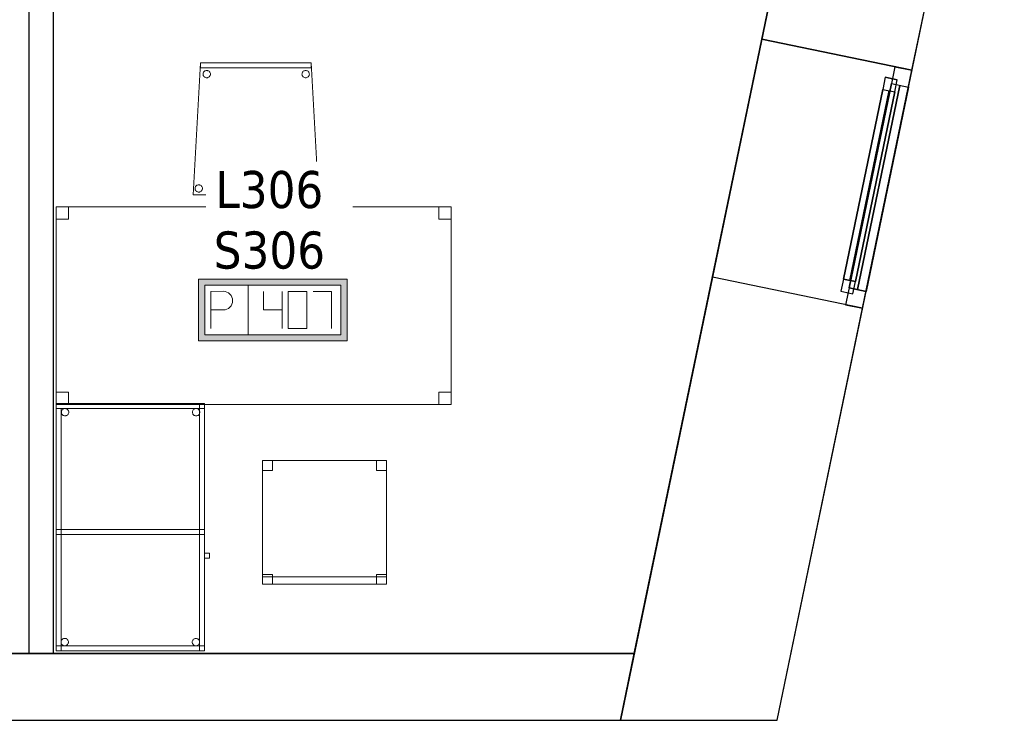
# Model space of a CAD drawing. Header units: metres. Extents: x 397.7 to 427.5, y 12.7 to 28.4.
# Tile 116 of 133: x 421.2 to 425.2, y 12.8 to 15.7. Entities that reach past the tile are written whole.
import ezdxf

# ---------------------------------------------------------------- set-up
doc = ezdxf.new("R2010")
doc.units = ezdxf.units.M
doc.layers.add('01_CARPINTERIA', color=5, linetype='Continuous', lineweight=25, true_color=0x0000ff)
doc.layers.add('01_SUELOS', color=7, linetype='Continuous', lineweight=25, true_color=0x007f00)
for name, color, linetype, lineweight in [('02_MOBILIARIO', 7, 'Continuous', 18), ('A-DETL-____-MBND', 7, 'Continuous', 18), ('A-GENM-____-OTLN', 7, 'Continuous', 18), ('A-WALL-____-MCUT', 7, 'Continuous', 25), ('A-WALL-____-OTLN', 7, 'Continuous', 25), ('E-ELEC-FIXT-IDEN', 7, 'Continuous', 30)]:
    doc.layers.add(name, color=color, linetype=linetype, lineweight=lineweight)
doc.styles.add('Tahoma_3', font='tahoma.ttf', dxfattribs={"height": 0.15})

# ---------------------------------------------------------------- blocks, each defined once
blk = doc.blocks.new('Forma directa - LONDR55-XX_ZZ-ARQ-CAA-M3D-Londres55-156255-06_ELEC_P3')
at = {"layer": '01_CARPINTERIA', "color": 161, "true_color": 0xaaaaff}
for p, q in [((0.1, 0.1), (0.05, 0.1)), ((0.05, 0.1), (0.05, 0.05)), ((0.1, 0.1), (0.05, 0.1)), ((0.05, 0.1), (0.05, 0.05)), ((0.1, 0.05), (0.1, 0.1)), ((0.1, 0.1), (0.1, 0.05)), ((0.1, 0.1), (0.8835, 0.1)), ((0.8835, 0.1), (0.1, 0.1)), ((0.1, 0.1), (0.1, 0.05)), ((0.1, 0.05), (0.1, 0.1)), ((0.8835, 0.1), (0.8835, 0.05)), ((0.8835, 0.1), (0.8835, 0.05)), ((0.9335, 0.1), (0.8835, 0.1)), ((0.8835, 0.1), (0.8835, 0.05)), ((0.9335, 0.1), (0.8835, 0.1)), ((0.8835, 0.1), (0.8835, 0.05)), ((0.9335, 0.05), (0.9335, 0.1)), ((0.9335, 0.1), (0.9335, 0.05)), ((0.07, 0.07), (0, 0.07)), ((0, 0.07), (0, 0)), ((0.07, 0.07), (0, 0.07)), ((0, 0.07), (0, 0)), ((0.05, 0.05), (0.1, 0.05)), ((0.05, 0.05), (0.1, 0.05)), ((0.07, 0), (0.07, 0.07)), ((0.07, 0.07), (0.07, 0)), ((0.07, 0.07), (0.9135, 0.07)), ((0.9135, 0.07), (0.07, 0.07)), ((0.07, 0.07), (0.07, 0)), ((0.07, 0), (0.07, 0.07)), ((0.8835, 0.075), (0.1, 0.075)), ((0.8835, 0.075), (0.1, 0.075)), ((0.1, 0.05), (0.8835, 0.05)), ((0.8835, 0.05), (0.1, 0.05)), ((0.8835, 0.05), (0.9335, 0.05)), ((0.8835, 0.05), (0.9335, 0.05)), ((0.9135, 0.07), (0.9135, 0)), ((0.9135, 0.07), (0.9135, 0)), ((0.9835, 0.07), (0.9135, 0.07)), ((0.9135, 0.07), (0.9135, 0)), ((0.9835, 0.07), (0.9135, 0.07)), ((0.9135, 0.07), (0.9135, 0)), ((0.9835, 0), (0.9835, 0.07)), ((0.9835, 0.07), (0.9835, 0)), ((0, 0), (0.07, 0)), ((0.9135, 0.035), (0.07, 0.035)), ((0.07, 0.035), (0.9135, 0.035)), ((0.07, 0), (0.9135, 0)), ((0.9135, 0), (0.07, 0)), ((0.9135, 0), (0.9835, 0)), ((0, 0), (0.07, 0)), ((0.9135, 0), (0.9835, 0))]:
    blk.add_line(p, q, dxfattribs=at)
blk = doc.blocks.new('Forma directa - Finestra P3-156301-06_ELEC_P3')
at = {"xscale": 1.00000002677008, "yscale": 1.00000002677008, "zscale": 1.00000002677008}
blk.add_blockref('Forma directa - LONDR55-XX_ZZ-ARQ-CAA-M3D-Londres55-156255-06_ELEC_P3', (0, 0), dxfattribs=at)
blk = doc.blocks.new('Family - Taula 100X60_P3-156332-06_ELEC_P3')
at = {"layer": 'A-DETL-____-MBND', "color": 253, "true_color": 0xaaaaaa}
for p, q in [((0.6, 1), (0, 1)), ((0, 1), (0.6, 1)), ((0, 1), (0, 0)), ((0, 0), (0, 1)), ((0.6, 1), (0, 1)), ((0, 1), (0.6, 1)), ((0, 1), (0, 0)), ((0, 0), (0, 1)), ((0, 0.98), (0, 1)), ((0, 1), (0, 0.98)), ((0, 1), (0.6, 1)), ((0.6, 1), (0, 1)), ((0, 1), (0.58, 1)), ((0, 0), (0, 1)), ((0.58, 1), (0, 1)), ((0, 1), (0, 0)), ((0.58, 1), (0.58, 0)), ((0.58, 0), (0.58, 1)), ((0.6, 0), (0.6, 1)), ((0.6, 1), (0.6, 0)), ((0.6, 0), (0.6, 1)), ((0.6, 1), (0.6, 0)), ((0.6, 1), (0.6, 0.98)), ((0.6, 1), (0.6, 0.98)), ((0.6, 0.98), (0, 0.98)), ((0, 0.98), (0.6, 0.98)), ((0, 0.98), (0.02, 0.98)), ((0.02, 0.98), (0, 0.98)), ((0, 0), (0, 0.98)), ((0, 0.98), (0, 0)), ((0.02, 0.98), (0.02, 0)), ((0.02, 0), (0.02, 0.98)), ((0.0212, 0.965), (0.0215, 0.9676)), ((0.0215, 0.9676), (0.0212, 0.965)), ((0.0215, 0.9624), (0.0212, 0.965)), ((0.0212, 0.965), (0.0215, 0.9624)), ((0.0215, 0.9676), (0.0221, 0.9701)), ((0.0221, 0.9701), (0.0215, 0.9676)), ((0.0221, 0.9599), (0.0215, 0.9624)), ((0.0215, 0.9624), (0.0221, 0.9599)), ((0.0221, 0.9701), (0.0232, 0.9725)), ((0.0232, 0.9725), (0.0221, 0.9701)), ((0.0232, 0.9575), (0.0221, 0.9599)), ((0.0221, 0.9599), (0.0232, 0.9575)), ((0.0232, 0.9725), (0.0247, 0.9746)), ((0.0247, 0.9746), (0.0232, 0.9725)), ((0.0247, 0.9554), (0.0232, 0.9575)), ((0.0232, 0.9575), (0.0247, 0.9554)), ((0.0247, 0.9746), (0.0266, 0.9764)), ((0.0266, 0.9764), (0.0247, 0.9746)), ((0.0266, 0.9536), (0.0247, 0.9554)), ((0.0247, 0.9554), (0.0266, 0.9536)), ((0.0266, 0.9764), (0.0287, 0.9779)), ((0.0287, 0.9779), (0.0266, 0.9764)), ((0.0287, 0.9779), (0.0311, 0.979)), ((0.0311, 0.979), (0.0287, 0.9779)), ((0.0311, 0.979), (0.0336, 0.9797)), ((0.0336, 0.9797), (0.0311, 0.979)), ((0.0336, 0.9797), (0.0362, 0.9799)), ((0.0362, 0.9799), (0.0336, 0.9797)), ((0.0362, 0.9799), (0.0388, 0.9797)), ((0.0388, 0.9797), (0.0362, 0.9799)), ((0.0388, 0.9797), (0.0413, 0.979)), ((0.0413, 0.979), (0.0388, 0.9797)), ((0.0413, 0.979), (0.0436, 0.9779)), ((0.0436, 0.9779), (0.0413, 0.979)), ((0.0436, 0.9779), (0.0458, 0.9764)), ((0.0458, 0.9764), (0.0436, 0.9779)), ((0.0458, 0.9764), (0.0476, 0.9746)), ((0.0476, 0.9746), (0.0458, 0.9764)), ((0.0476, 0.9554), (0.0458, 0.9536)), ((0.0458, 0.9536), (0.0476, 0.9554)), ((0.0476, 0.9746), (0.0491, 0.9725)), ((0.0491, 0.9725), (0.0476, 0.9746)), ((0.0491, 0.9575), (0.0476, 0.9554)), ((0.0476, 0.9554), (0.0491, 0.9575)), ((0.0491, 0.9725), (0.0502, 0.9701)), ((0.0502, 0.9701), (0.0491, 0.9725)), ((0.0502, 0.9599), (0.0491, 0.9575)), ((0.0491, 0.9575), (0.0502, 0.9599)), ((0.0502, 0.9701), (0.0509, 0.9676)), ((0.0509, 0.9676), (0.0502, 0.9701)), ((0.0509, 0.9624), (0.0502, 0.9599)), ((0.0502, 0.9599), (0.0509, 0.9624)), ((0.0509, 0.9676), (0.0511, 0.965)), ((0.0511, 0.965), (0.0509, 0.9676)), ((0.0511, 0.965), (0.0509, 0.9624)), ((0.0509, 0.9624), (0.0511, 0.965)), ((0.5512, 0.965), (0.5515, 0.9676)), ((0.5515, 0.9676), (0.5512, 0.965)), ((0.5515, 0.9624), (0.5512, 0.965)), ((0.5512, 0.965), (0.5515, 0.9624)), ((0.5515, 0.9676), (0.5521, 0.9701)), ((0.5521, 0.9701), (0.5515, 0.9676)), ((0.5521, 0.9599), (0.5515, 0.9624)), ((0.5515, 0.9624), (0.5521, 0.9599)), ((0.5521, 0.9701), (0.5532, 0.9725)), ((0.5532, 0.9725), (0.5521, 0.9701)), ((0.5532, 0.9575), (0.5521, 0.9599)), ((0.5521, 0.9599), (0.5532, 0.9575)), ((0.5532, 0.9725), (0.5547, 0.9746)), ((0.5547, 0.9746), (0.5532, 0.9725)), ((0.5547, 0.9554), (0.5532, 0.9575)), ((0.5532, 0.9575), (0.5547, 0.9554)), ((0.5547, 0.9746), (0.5566, 0.9764)), ((0.5566, 0.9764), (0.5547, 0.9746)), ((0.5566, 0.9536), (0.5547, 0.9554)), ((0.5547, 0.9554), (0.5566, 0.9536)), ((0.5566, 0.9764), (0.5587, 0.9779)), ((0.5587, 0.9779), (0.5566, 0.9764)), ((0.5587, 0.9779), (0.5611, 0.979)), ((0.5611, 0.979), (0.5587, 0.9779)), ((0.5611, 0.979), (0.5636, 0.9797)), ((0.5636, 0.9797), (0.5611, 0.979)), ((0.5636, 0.9797), (0.5662, 0.9799)), ((0.5662, 0.9799), (0.5636, 0.9797)), ((0.5662, 0.9799), (0.5688, 0.9797)), ((0.5688, 0.9797), (0.5662, 0.9799)), ((0.5688, 0.9797), (0.5713, 0.979)), ((0.5713, 0.979), (0.5688, 0.9797)), ((0.5713, 0.979), (0.5736, 0.9779)), ((0.5736, 0.9779), (0.5713, 0.979)), ((0.5736, 0.9779), (0.5758, 0.9764)), ((0.5758, 0.9764), (0.5736, 0.9779)), ((0.5758, 0.9764), (0.5776, 0.9746)), ((0.5776, 0.9746), (0.5758, 0.9764)), ((0.5776, 0.9554), (0.5758, 0.9536)), ((0.5758, 0.9536), (0.5776, 0.9554)), ((0.5776, 0.9746), (0.5791, 0.9725)), ((0.5791, 0.9725), (0.5776, 0.9746)), ((0.5791, 0.9575), (0.5776, 0.9554)), ((0.5776, 0.9554), (0.5791, 0.9575)), ((0.5791, 0.9725), (0.5802, 0.9701)), ((0.5802, 0.9701), (0.5791, 0.9725)), ((0.5802, 0.9599), (0.5791, 0.9575)), ((0.5791, 0.9575), (0.5802, 0.9599)), ((0.5802, 0.9701), (0.5809, 0.9676)), ((0.5809, 0.9676), (0.5802, 0.9701)), ((0.5809, 0.9624), (0.5802, 0.9599)), ((0.5802, 0.9599), (0.5809, 0.9624)), ((0.5809, 0.9676), (0.5811, 0.965)), ((0.5811, 0.965), (0.5809, 0.9676)), ((0.5811, 0.965), (0.5809, 0.9624)), ((0.5809, 0.9624), (0.5811, 0.965)), ((0.0287, 0.9521), (0.0266, 0.9536)), ((0.0266, 0.9536), (0.0287, 0.9521)), ((0.0311, 0.951), (0.0287, 0.9521)), ((0.0287, 0.9521), (0.0311, 0.951)), ((0.0336, 0.9503), (0.0311, 0.951)), ((0.0311, 0.951), (0.0336, 0.9503)), ((0.0362, 0.9501), (0.0336, 0.9503)), ((0.0336, 0.9503), (0.0362, 0.9501)), ((0.0388, 0.9503), (0.0362, 0.9501)), ((0.0362, 0.9501), (0.0388, 0.9503)), ((0.0413, 0.951), (0.0388, 0.9503)), ((0.0388, 0.9503), (0.0413, 0.951)), ((0.0436, 0.9521), (0.0413, 0.951)), ((0.0413, 0.951), (0.0436, 0.9521)), ((0.0458, 0.9536), (0.0436, 0.9521)), ((0.0436, 0.9521), (0.0458, 0.9536)), ((0.5587, 0.9521), (0.5566, 0.9536)), ((0.5566, 0.9536), (0.5587, 0.9521)), ((0.5611, 0.951), (0.5587, 0.9521)), ((0.5587, 0.9521), (0.5611, 0.951)), ((0.5636, 0.9503), (0.5611, 0.951)), ((0.5611, 0.951), (0.5636, 0.9503)), ((0.5662, 0.9501), (0.5636, 0.9503)), ((0.5636, 0.9503), (0.5662, 0.9501)), ((0.5688, 0.9503), (0.5662, 0.9501)), ((0.5662, 0.9501), (0.5688, 0.9503)), ((0.5713, 0.951), (0.5688, 0.9503)), ((0.5688, 0.9503), (0.5713, 0.951)), ((0.5736, 0.9521), (0.5713, 0.951)), ((0.5713, 0.951), (0.5736, 0.9521)), ((0.5758, 0.9536), (0.5736, 0.9521)), ((0.5736, 0.9521), (0.5758, 0.9536)), ((0, 0.47), (0, 0.49)), ((0, 0.49), (0, 0.47)), ((0, 0.49), (0.58, 0.49)), ((0.58, 0.49), (0, 0.49)), ((0, 0.47), (0, 0.49)), ((0, 0.49), (0, 0.47)), ((0, 0.49), (0.6, 0.49)), ((0.6, 0.49), (0, 0.49)), ((0.58, 0.49), (0.58, 0.47)), ((0.58, 0.49), (0.58, 0.47)), ((0.58, 0.49), (0.6, 0.49)), ((0.6, 0.49), (0.58, 0.49)), ((0.58, 0), (0.58, 0.49)), ((0.58, 0.49), (0.58, 0)), ((0.6, 0.49), (0.6, 0)), ((0.6, 0), (0.6, 0.49)), ((0.6, 0.49), (0.6, 0.47)), ((0.6, 0.49), (0.6, 0.47)), ((0.58, 0.47), (0, 0.47)), ((0, 0.47), (0.58, 0.47)), ((0.6, 0.47), (0, 0.47)), ((0, 0.47), (0.6, 0.47)), ((0.6, 0.3744), (0.6, 0.3944)), ((0.6, 0.3944), (0.62, 0.3944)), ((0.62, 0.3944), (0.6, 0.3944)), ((0.6, 0.3944), (0.6, 0.3744)), ((0.62, 0.3744), (0.6, 0.3744)), ((0.6, 0.3744), (0.62, 0.3744)), ((0.62, 0.3944), (0.62, 0.3744)), ((0.62, 0.3744), (0.62, 0.3944)), ((0.0203, 0.0379), (0.0209, 0.0404)), ((0.0209, 0.0404), (0.0203, 0.0379)), ((0.0209, 0.0404), (0.022, 0.0428)), ((0.022, 0.0428), (0.0209, 0.0404)), ((0.022, 0.0428), (0.0235, 0.0449)), ((0.0235, 0.0449), (0.022, 0.0428)), ((0.0235, 0.0449), (0.0254, 0.0467)), ((0.0254, 0.0467), (0.0235, 0.0449)), ((0.0254, 0.0467), (0.0275, 0.0482)), ((0.0275, 0.0482), (0.0254, 0.0467)), ((0.0275, 0.0482), (0.0299, 0.0493)), ((0.0299, 0.0493), (0.0275, 0.0482)), ((0.0299, 0.0493), (0.0324, 0.05)), ((0.0324, 0.05), (0.0299, 0.0493)), ((0.0324, 0.05), (0.035, 0.0502)), ((0.035, 0.0502), (0.0324, 0.05)), ((0.035, 0.0502), (0.0376, 0.05)), ((0.0376, 0.05), (0.035, 0.0502)), ((0.0376, 0.05), (0.0401, 0.0493)), ((0.0401, 0.0493), (0.0376, 0.05)), ((0.0401, 0.0493), (0.0424, 0.0482)), ((0.0424, 0.0482), (0.0401, 0.0493)), ((0.0424, 0.0482), (0.0446, 0.0467)), ((0.0446, 0.0467), (0.0424, 0.0482)), ((0.0446, 0.0467), (0.0464, 0.0449)), ((0.0464, 0.0449), (0.0446, 0.0467)), ((0.0464, 0.0449), (0.0479, 0.0428)), ((0.0479, 0.0428), (0.0464, 0.0449)), ((0.0479, 0.0428), (0.049, 0.0404)), ((0.049, 0.0404), (0.0479, 0.0428)), ((0.049, 0.0404), (0.0497, 0.0379)), ((0.0497, 0.0379), (0.049, 0.0404)), ((0.5503, 0.0375), (0.551, 0.0401)), ((0.551, 0.0401), (0.5503, 0.0375)), ((0.551, 0.0401), (0.5521, 0.0424)), ((0.5521, 0.0424), (0.551, 0.0401)), ((0.5521, 0.0424), (0.5536, 0.0446)), ((0.5536, 0.0446), (0.5521, 0.0424)), ((0.5536, 0.0446), (0.5554, 0.0464)), ((0.5554, 0.0464), (0.5536, 0.0446)), ((0.5554, 0.0464), (0.5575, 0.0479)), ((0.5575, 0.0479), (0.5554, 0.0464)), ((0.5575, 0.0479), (0.5599, 0.049)), ((0.5599, 0.049), (0.5575, 0.0479)), ((0.5599, 0.049), (0.5624, 0.0497)), ((0.5624, 0.0497), (0.5599, 0.049)), ((0.5624, 0.0497), (0.565, 0.0499)), ((0.565, 0.0499), (0.5624, 0.0497)), ((0.565, 0.0499), (0.5676, 0.0497)), ((0.5676, 0.0497), (0.565, 0.0499)), ((0.5676, 0.0497), (0.5701, 0.049)), ((0.5701, 0.049), (0.5676, 0.0497)), ((0.5701, 0.049), (0.5725, 0.0479)), ((0.5725, 0.0479), (0.5701, 0.049)), ((0.5725, 0.0479), (0.5746, 0.0464)), ((0.5746, 0.0464), (0.5725, 0.0479)), ((0.5746, 0.0464), (0.5764, 0.0446)), ((0.5764, 0.0446), (0.5746, 0.0464)), ((0.5764, 0.0446), (0.5779, 0.0424)), ((0.5779, 0.0424), (0.5764, 0.0446)), ((0.5779, 0.0424), (0.579, 0.0401)), ((0.579, 0.0401), (0.5779, 0.0424)), ((0.579, 0.0401), (0.5797, 0.0375)), ((0.5797, 0.0375), (0.579, 0.0401)), ((0, 0), (0, 0.02)), ((0, 0.02), (0, 0)), ((0, 0.02), (0.6, 0.02)), ((0.6, 0.02), (0, 0.02)), ((0, 0), (0.6, 0)), ((0.6, 0), (0, 0)), ((0.6, 0), (0, 0)), ((0, 0), (0.6, 0)), ((0, 0), (0.6, 0)), ((0.6, 0), (0, 0)), ((0.02, 0), (0, 0)), ((0.02, 0.0353), (0.0203, 0.0379)), ((0.0203, 0.0379), (0.02, 0.0353)), ((0.0203, 0.0327), (0.02, 0.0353)), ((0.02, 0.0353), (0.0203, 0.0327)), ((0.0209, 0.0302), (0.0203, 0.0327)), ((0.0203, 0.0327), (0.0209, 0.0302)), ((0.022, 0.0278), (0.0209, 0.0302)), ((0.0209, 0.0302), (0.022, 0.0278)), ((0.0235, 0.0257), (0.022, 0.0278)), ((0.022, 0.0278), (0.0235, 0.0257)), ((0.0254, 0.0238), (0.0235, 0.0257)), ((0.0235, 0.0257), (0.0254, 0.0238)), ((0.0275, 0.0224), (0.0254, 0.0238)), ((0.0254, 0.0238), (0.0275, 0.0224)), ((0.0299, 0.0213), (0.0275, 0.0224)), ((0.0275, 0.0224), (0.0299, 0.0213)), ((0.0324, 0.0206), (0.0299, 0.0213)), ((0.0299, 0.0213), (0.0324, 0.0206)), ((0.035, 0.0204), (0.0324, 0.0206)), ((0.0324, 0.0206), (0.035, 0.0204)), ((0.0376, 0.0206), (0.035, 0.0204)), ((0.035, 0.0204), (0.0376, 0.0206)), ((0.0401, 0.0213), (0.0376, 0.0206)), ((0.0376, 0.0206), (0.0401, 0.0213)), ((0.0424, 0.0224), (0.0401, 0.0213)), ((0.0401, 0.0213), (0.0424, 0.0224)), ((0.0446, 0.0238), (0.0424, 0.0224)), ((0.0424, 0.0224), (0.0446, 0.0238)), ((0.0464, 0.0257), (0.0446, 0.0238)), ((0.0446, 0.0238), (0.0464, 0.0257)), ((0.0479, 0.0278), (0.0464, 0.0257)), ((0.0464, 0.0257), (0.0479, 0.0278)), ((0.049, 0.0302), (0.0479, 0.0278)), ((0.0479, 0.0278), (0.049, 0.0302)), ((0.0497, 0.0327), (0.049, 0.0302)), ((0.049, 0.0302), (0.0497, 0.0327)), ((0.0497, 0.0379), (0.0499, 0.0353)), ((0.0499, 0.0353), (0.0497, 0.0379)), ((0.0499, 0.0353), (0.0497, 0.0327)), ((0.0497, 0.0327), (0.0499, 0.0353)), ((0.5501, 0.035), (0.5503, 0.0375)), ((0.5503, 0.0375), (0.5501, 0.035)), ((0.5503, 0.0324), (0.5501, 0.035)), ((0.5501, 0.035), (0.5503, 0.0324)), ((0.551, 0.0298), (0.5503, 0.0324)), ((0.5503, 0.0324), (0.551, 0.0298)), ((0.5521, 0.0275), (0.551, 0.0298)), ((0.551, 0.0298), (0.5521, 0.0275)), ((0.5536, 0.0254), (0.5521, 0.0275)), ((0.5521, 0.0275), (0.5536, 0.0254)), ((0.5554, 0.0235), (0.5536, 0.0254)), ((0.5536, 0.0254), (0.5554, 0.0235)), ((0.5575, 0.022), (0.5554, 0.0235)), ((0.5554, 0.0235), (0.5575, 0.022)), ((0.5599, 0.0209), (0.5575, 0.022)), ((0.5575, 0.022), (0.5599, 0.0209)), ((0.5624, 0.0202), (0.5599, 0.0209)), ((0.5599, 0.0209), (0.5624, 0.0202)), ((0.565, 0.02), (0.5624, 0.0202)), ((0.5624, 0.0202), (0.565, 0.02)), ((0.5676, 0.0202), (0.565, 0.02)), ((0.565, 0.02), (0.5676, 0.0202)), ((0.5701, 0.0209), (0.5676, 0.0202)), ((0.5676, 0.0202), (0.5701, 0.0209)), ((0.5725, 0.022), (0.5701, 0.0209)), ((0.5701, 0.0209), (0.5725, 0.022)), ((0.5746, 0.0235), (0.5725, 0.022)), ((0.5725, 0.022), (0.5746, 0.0235)), ((0.5764, 0.0254), (0.5746, 0.0235)), ((0.5746, 0.0235), (0.5764, 0.0254)), ((0.5779, 0.0275), (0.5764, 0.0254)), ((0.5764, 0.0254), (0.5779, 0.0275)), ((0.579, 0.0298), (0.5779, 0.0275)), ((0.5779, 0.0275), (0.579, 0.0298)), ((0.5797, 0.0324), (0.579, 0.0298)), ((0.579, 0.0298), (0.5797, 0.0324)), ((0.5797, 0.0375), (0.5799, 0.035)), ((0.5799, 0.035), (0.5797, 0.0375)), ((0.5799, 0.035), (0.5797, 0.0324)), ((0.5797, 0.0324), (0.5799, 0.035)), ((0.6, 0), (0.58, 0)), ((0.6, 0.02), (0.6, 0)), ((0.6, 0.02), (0.6, 0)), ((0.02, 0), (0, 0)), ((0.58, 0), (0, 0)), ((0, 0), (0.58, 0)), ((0.6, 0), (0.58, 0))]:
    blk.add_line(p, q, dxfattribs=at)
blk = doc.blocks.new('Family - Cadira confident_P3-156388-06_ELEC_P3')
at = {"layer": 'A-DETL-____-MBND', "color": 253, "true_color": 0xaaaaaa}
for p, q in [((0, 0), (0.03, 0.5326)), ((0.03, 0.5326), (0, 0)), ((0.03, 0.5326), (0.4765, 0.5326)), ((0.4765, 0.5326), (0.03, 0.5326)), ((0.03, 0.5126), (0.03, 0.5326)), ((0.03, 0.5326), (0.4765, 0.5326)), ((0.4765, 0.5326), (0.03, 0.5326)), ((0.03, 0.5326), (0.03, 0.5126)), ((0.4765, 0.5326), (0.5065, 0)), ((0.5065, 0), (0.4765, 0.5326)), ((0.4765, 0.5326), (0.4765, 0.5126)), ((0.4765, 0.5126), (0.4765, 0.5326)), ((0.4765, 0.5126), (0.03, 0.5126)), ((0.03, 0.5126), (0.4765, 0.5126)), ((0.0397, 0.4875), (0.0399, 0.4901)), ((0.0399, 0.4901), (0.0397, 0.4875)), ((0.0399, 0.4849), (0.0397, 0.4875)), ((0.0397, 0.4875), (0.0399, 0.4849)), ((0.0399, 0.4901), (0.0406, 0.4926)), ((0.0406, 0.4926), (0.0399, 0.4901)), ((0.0406, 0.4824), (0.0399, 0.4849)), ((0.0399, 0.4849), (0.0406, 0.4824)), ((0.0406, 0.4926), (0.0417, 0.495)), ((0.0417, 0.495), (0.0406, 0.4926)), ((0.0417, 0.48), (0.0406, 0.4824)), ((0.0406, 0.4824), (0.0417, 0.48)), ((0.0417, 0.495), (0.0432, 0.4971)), ((0.0432, 0.4971), (0.0417, 0.495)), ((0.0432, 0.4779), (0.0417, 0.48)), ((0.0417, 0.48), (0.0432, 0.4779)), ((0.0432, 0.4971), (0.0451, 0.499)), ((0.0451, 0.499), (0.0432, 0.4971)), ((0.045, 0.4761), (0.0432, 0.4779)), ((0.0432, 0.4779), (0.045, 0.4761)), ((0.0451, 0.499), (0.0472, 0.5004)), ((0.0472, 0.5004), (0.0451, 0.499)), ((0.0472, 0.5004), (0.0496, 0.5015)), ((0.0496, 0.5015), (0.0472, 0.5004)), ((0.0496, 0.5015), (0.0521, 0.5022)), ((0.0521, 0.5022), (0.0496, 0.5015)), ((0.0521, 0.5022), (0.0547, 0.5024)), ((0.0547, 0.5024), (0.0521, 0.5022)), ((0.0547, 0.5024), (0.0573, 0.5022)), ((0.0573, 0.5022), (0.0547, 0.5024)), ((0.0573, 0.5022), (0.0598, 0.5015)), ((0.0598, 0.5015), (0.0573, 0.5022)), ((0.0598, 0.5015), (0.0621, 0.5004)), ((0.0621, 0.5004), (0.0598, 0.5015)), ((0.0621, 0.5004), (0.0643, 0.4989)), ((0.0643, 0.4989), (0.0621, 0.5004)), ((0.0661, 0.4779), (0.0642, 0.4761)), ((0.0642, 0.4761), (0.0661, 0.4779)), ((0.0643, 0.4989), (0.0661, 0.4971)), ((0.0661, 0.4971), (0.0643, 0.4989)), ((0.0661, 0.4971), (0.0676, 0.495)), ((0.0676, 0.495), (0.0661, 0.4971)), ((0.0676, 0.48), (0.0661, 0.4779)), ((0.0661, 0.4779), (0.0676, 0.48)), ((0.0676, 0.495), (0.0687, 0.4926)), ((0.0687, 0.4926), (0.0676, 0.495)), ((0.0687, 0.4824), (0.0676, 0.48)), ((0.0676, 0.48), (0.0687, 0.4824)), ((0.0687, 0.4926), (0.0694, 0.4901)), ((0.0694, 0.4901), (0.0687, 0.4926)), ((0.0694, 0.4849), (0.0687, 0.4824)), ((0.0687, 0.4824), (0.0694, 0.4849)), ((0.0694, 0.4901), (0.0696, 0.4875)), ((0.0696, 0.4875), (0.0694, 0.4901)), ((0.0696, 0.4875), (0.0694, 0.4849)), ((0.0694, 0.4849), (0.0696, 0.4875)), ((0.4397, 0.4875), (0.4399, 0.4901)), ((0.4399, 0.4901), (0.4397, 0.4875)), ((0.4399, 0.4849), (0.4397, 0.4875)), ((0.4397, 0.4875), (0.4399, 0.4849)), ((0.4399, 0.4901), (0.4406, 0.4926)), ((0.4406, 0.4926), (0.4399, 0.4901)), ((0.4406, 0.4824), (0.4399, 0.4849)), ((0.4399, 0.4849), (0.4406, 0.4824)), ((0.4406, 0.4926), (0.4417, 0.495)), ((0.4417, 0.495), (0.4406, 0.4926)), ((0.4417, 0.48), (0.4406, 0.4824)), ((0.4406, 0.4824), (0.4417, 0.48)), ((0.4417, 0.495), (0.4432, 0.4971)), ((0.4432, 0.4971), (0.4417, 0.495)), ((0.4432, 0.4779), (0.4417, 0.48)), ((0.4417, 0.48), (0.4432, 0.4779)), ((0.4432, 0.4971), (0.4451, 0.499)), ((0.4451, 0.499), (0.4432, 0.4971)), ((0.445, 0.4761), (0.4432, 0.4779)), ((0.4432, 0.4779), (0.445, 0.4761)), ((0.4451, 0.499), (0.4472, 0.5004)), ((0.4472, 0.5004), (0.4451, 0.499)), ((0.4472, 0.5004), (0.4496, 0.5015)), ((0.4496, 0.5015), (0.4472, 0.5004)), ((0.4496, 0.5015), (0.4521, 0.5022)), ((0.4521, 0.5022), (0.4496, 0.5015)), ((0.4521, 0.5022), (0.4547, 0.5024)), ((0.4547, 0.5024), (0.4521, 0.5022)), ((0.4547, 0.5024), (0.4573, 0.5022)), ((0.4573, 0.5022), (0.4547, 0.5024)), ((0.4573, 0.5022), (0.4598, 0.5015)), ((0.4598, 0.5015), (0.4573, 0.5022)), ((0.4598, 0.5015), (0.4621, 0.5004)), ((0.4621, 0.5004), (0.4598, 0.5015)), ((0.4621, 0.5004), (0.4643, 0.4989)), ((0.4643, 0.4989), (0.4621, 0.5004)), ((0.4661, 0.4779), (0.4642, 0.4761)), ((0.4642, 0.4761), (0.4661, 0.4779)), ((0.4643, 0.4989), (0.4661, 0.4971)), ((0.4661, 0.4971), (0.4643, 0.4989)), ((0.4661, 0.4971), (0.4676, 0.495)), ((0.4676, 0.495), (0.4661, 0.4971)), ((0.4676, 0.48), (0.4661, 0.4779)), ((0.4661, 0.4779), (0.4676, 0.48)), ((0.4676, 0.495), (0.4687, 0.4926)), ((0.4687, 0.4926), (0.4676, 0.495)), ((0.4687, 0.4824), (0.4676, 0.48)), ((0.4676, 0.48), (0.4687, 0.4824)), ((0.4687, 0.4926), (0.4694, 0.4901)), ((0.4694, 0.4901), (0.4687, 0.4926)), ((0.4694, 0.4849), (0.4687, 0.4824)), ((0.4687, 0.4824), (0.4694, 0.4849)), ((0.4694, 0.4901), (0.4696, 0.4875)), ((0.4696, 0.4875), (0.4694, 0.4901)), ((0.4696, 0.4875), (0.4694, 0.4849)), ((0.4694, 0.4849), (0.4696, 0.4875)), ((0.0472, 0.4746), (0.045, 0.4761)), ((0.045, 0.4761), (0.0472, 0.4746)), ((0.0495, 0.4735), (0.0472, 0.4746)), ((0.0472, 0.4746), (0.0495, 0.4735)), ((0.052, 0.4728), (0.0495, 0.4735)), ((0.0495, 0.4735), (0.052, 0.4728)), ((0.0546, 0.4726), (0.052, 0.4728)), ((0.052, 0.4728), (0.0546, 0.4726)), ((0.0572, 0.4728), (0.0546, 0.4726)), ((0.0546, 0.4726), (0.0572, 0.4728)), ((0.0598, 0.4735), (0.0572, 0.4728)), ((0.0572, 0.4728), (0.0598, 0.4735)), ((0.0621, 0.4746), (0.0598, 0.4735)), ((0.0598, 0.4735), (0.0621, 0.4746)), ((0.0642, 0.4761), (0.0621, 0.4746)), ((0.0621, 0.4746), (0.0642, 0.4761)), ((0.4472, 0.4746), (0.445, 0.4761)), ((0.445, 0.4761), (0.4472, 0.4746)), ((0.4495, 0.4735), (0.4472, 0.4746)), ((0.4472, 0.4746), (0.4495, 0.4735)), ((0.452, 0.4728), (0.4495, 0.4735)), ((0.4495, 0.4735), (0.452, 0.4728)), ((0.4546, 0.4726), (0.452, 0.4728)), ((0.452, 0.4728), (0.4546, 0.4726)), ((0.4572, 0.4728), (0.4546, 0.4726)), ((0.4546, 0.4726), (0.4572, 0.4728)), ((0.4598, 0.4735), (0.4572, 0.4728)), ((0.4572, 0.4728), (0.4598, 0.4735)), ((0.4621, 0.4746), (0.4598, 0.4735)), ((0.4598, 0.4735), (0.4621, 0.4746)), ((0.4642, 0.4761), (0.4621, 0.4746)), ((0.4621, 0.4746), (0.4642, 0.4761)), ((0.0172, 0.0391), (0.0197, 0.0398)), ((0.0197, 0.0398), (0.0172, 0.0391)), ((0.0197, 0.0398), (0.0223, 0.04)), ((0.0223, 0.04), (0.0197, 0.0398)), ((0.0223, 0.04), (0.0249, 0.0398)), ((0.0249, 0.0398), (0.0223, 0.04)), ((0.0249, 0.0398), (0.0274, 0.0391)), ((0.0274, 0.0391), (0.0249, 0.0398)), ((0.4772, 0.0391), (0.4797, 0.0398)), ((0.4797, 0.0398), (0.4772, 0.0391)), ((0.4797, 0.0398), (0.4823, 0.04)), ((0.4823, 0.04), (0.4797, 0.0398)), ((0.4823, 0.04), (0.4849, 0.0398)), ((0.4849, 0.0398), (0.4823, 0.04)), ((0.4849, 0.0398), (0.4874, 0.0391)), ((0.4874, 0.0391), (0.4849, 0.0398)), ((0.5065, 0), (0, 0)), ((0, 0), (0.5065, 0)), ((0.0074, 0.0251), (0.0076, 0.0277)), ((0.0076, 0.0277), (0.0074, 0.0251)), ((0.0076, 0.0225), (0.0074, 0.0251)), ((0.0074, 0.0251), (0.0076, 0.0225)), ((0.0076, 0.0277), (0.0083, 0.0302)), ((0.0083, 0.0302), (0.0076, 0.0277)), ((0.0082, 0.02), (0.0076, 0.0225)), ((0.0076, 0.0225), (0.0082, 0.02)), ((0.0093, 0.0176), (0.0082, 0.02)), ((0.0082, 0.02), (0.0093, 0.0176)), ((0.0083, 0.0302), (0.0094, 0.0326)), ((0.0094, 0.0326), (0.0083, 0.0302)), ((0.0108, 0.0155), (0.0093, 0.0176)), ((0.0093, 0.0176), (0.0108, 0.0155)), ((0.0094, 0.0326), (0.0109, 0.0347)), ((0.0109, 0.0347), (0.0094, 0.0326)), ((0.0127, 0.0137), (0.0108, 0.0155)), ((0.0108, 0.0155), (0.0127, 0.0137)), ((0.0109, 0.0347), (0.0127, 0.0365)), ((0.0127, 0.0365), (0.0109, 0.0347)), ((0.0127, 0.0365), (0.0148, 0.038)), ((0.0148, 0.038), (0.0127, 0.0365)), ((0.0148, 0.0122), (0.0127, 0.0137)), ((0.0127, 0.0137), (0.0148, 0.0122)), ((0.0148, 0.038), (0.0172, 0.0391)), ((0.0172, 0.0391), (0.0148, 0.038)), ((0.0172, 0.0111), (0.0148, 0.0122)), ((0.0148, 0.0122), (0.0172, 0.0111)), ((0.0197, 0.0104), (0.0172, 0.0111)), ((0.0172, 0.0111), (0.0197, 0.0104)), ((0.0223, 0.0102), (0.0197, 0.0104)), ((0.0197, 0.0104), (0.0223, 0.0102)), ((0.0249, 0.0104), (0.0223, 0.0102)), ((0.0223, 0.0102), (0.0249, 0.0104)), ((0.0274, 0.0111), (0.0249, 0.0104)), ((0.0249, 0.0104), (0.0274, 0.0111)), ((0.0274, 0.0391), (0.0298, 0.038)), ((0.0298, 0.038), (0.0274, 0.0391)), ((0.0298, 0.0122), (0.0274, 0.0111)), ((0.0274, 0.0111), (0.0298, 0.0122)), ((0.0298, 0.038), (0.0319, 0.0365)), ((0.0319, 0.0365), (0.0298, 0.038)), ((0.0319, 0.0136), (0.0298, 0.0122)), ((0.0298, 0.0122), (0.0319, 0.0136)), ((0.0319, 0.0365), (0.0337, 0.0347)), ((0.0337, 0.0347), (0.0319, 0.0365)), ((0.0337, 0.0155), (0.0319, 0.0136)), ((0.0319, 0.0136), (0.0337, 0.0155)), ((0.0337, 0.0347), (0.0352, 0.0326)), ((0.0352, 0.0326), (0.0337, 0.0347)), ((0.0352, 0.0176), (0.0337, 0.0155)), ((0.0337, 0.0155), (0.0352, 0.0176)), ((0.0352, 0.0326), (0.0363, 0.0302)), ((0.0363, 0.0302), (0.0352, 0.0326)), ((0.0363, 0.02), (0.0352, 0.0176)), ((0.0352, 0.0176), (0.0363, 0.02)), ((0.0363, 0.0302), (0.037, 0.0277)), ((0.037, 0.0277), (0.0363, 0.0302)), ((0.037, 0.0225), (0.0363, 0.02)), ((0.0363, 0.02), (0.037, 0.0225)), ((0.037, 0.0277), (0.0372, 0.0251)), ((0.0372, 0.0251), (0.037, 0.0277)), ((0.0372, 0.0251), (0.037, 0.0225)), ((0.037, 0.0225), (0.0372, 0.0251)), ((0.4674, 0.0251), (0.4676, 0.0277)), ((0.4676, 0.0277), (0.4674, 0.0251)), ((0.4676, 0.0225), (0.4674, 0.0251)), ((0.4674, 0.0251), (0.4676, 0.0225)), ((0.4676, 0.0277), (0.4683, 0.0302)), ((0.4683, 0.0302), (0.4676, 0.0277)), ((0.4682, 0.02), (0.4676, 0.0225)), ((0.4676, 0.0225), (0.4682, 0.02)), ((0.4693, 0.0176), (0.4682, 0.02)), ((0.4682, 0.02), (0.4693, 0.0176)), ((0.4683, 0.0302), (0.4694, 0.0326)), ((0.4694, 0.0326), (0.4683, 0.0302)), ((0.4708, 0.0155), (0.4693, 0.0176)), ((0.4693, 0.0176), (0.4708, 0.0155)), ((0.4694, 0.0326), (0.4709, 0.0347)), ((0.4709, 0.0347), (0.4694, 0.0326)), ((0.4727, 0.0137), (0.4708, 0.0155)), ((0.4708, 0.0155), (0.4727, 0.0137)), ((0.4709, 0.0347), (0.4727, 0.0365)), ((0.4727, 0.0365), (0.4709, 0.0347)), ((0.4727, 0.0365), (0.4748, 0.038)), ((0.4748, 0.038), (0.4727, 0.0365)), ((0.4748, 0.0122), (0.4727, 0.0137)), ((0.4727, 0.0137), (0.4748, 0.0122)), ((0.4748, 0.038), (0.4772, 0.0391)), ((0.4772, 0.0391), (0.4748, 0.038)), ((0.4772, 0.0111), (0.4748, 0.0122)), ((0.4748, 0.0122), (0.4772, 0.0111)), ((0.4797, 0.0104), (0.4772, 0.0111)), ((0.4772, 0.0111), (0.4797, 0.0104)), ((0.4823, 0.0102), (0.4797, 0.0104)), ((0.4797, 0.0104), (0.4823, 0.0102)), ((0.4849, 0.0104), (0.4823, 0.0102)), ((0.4823, 0.0102), (0.4849, 0.0104)), ((0.4874, 0.0111), (0.4849, 0.0104)), ((0.4849, 0.0104), (0.4874, 0.0111)), ((0.4874, 0.0391), (0.4898, 0.038)), ((0.4898, 0.038), (0.4874, 0.0391)), ((0.4898, 0.0122), (0.4874, 0.0111)), ((0.4874, 0.0111), (0.4898, 0.0122)), ((0.4898, 0.038), (0.4919, 0.0365)), ((0.4919, 0.0365), (0.4898, 0.038)), ((0.4919, 0.0136), (0.4898, 0.0122)), ((0.4898, 0.0122), (0.4919, 0.0136)), ((0.4919, 0.0365), (0.4937, 0.0347)), ((0.4937, 0.0347), (0.4919, 0.0365)), ((0.4937, 0.0155), (0.4919, 0.0136)), ((0.4919, 0.0136), (0.4937, 0.0155)), ((0.4937, 0.0347), (0.4952, 0.0326)), ((0.4952, 0.0326), (0.4937, 0.0347)), ((0.4952, 0.0176), (0.4937, 0.0155)), ((0.4937, 0.0155), (0.4952, 0.0176)), ((0.4952, 0.0326), (0.4963, 0.0302)), ((0.4963, 0.0302), (0.4952, 0.0326)), ((0.4963, 0.02), (0.4952, 0.0176)), ((0.4952, 0.0176), (0.4963, 0.02)), ((0.4963, 0.0302), (0.497, 0.0277)), ((0.497, 0.0277), (0.4963, 0.0302)), ((0.497, 0.0225), (0.4963, 0.02)), ((0.4963, 0.02), (0.497, 0.0225)), ((0.497, 0.0277), (0.4972, 0.0251)), ((0.4972, 0.0251), (0.497, 0.0277)), ((0.4972, 0.0251), (0.497, 0.0225)), ((0.497, 0.0225), (0.4972, 0.0251))]:
    blk.add_line(p, q, dxfattribs=at)
blk = doc.blocks.new('Family - Paviment P3-156431-06_ELEC_P3')
at = {"layer": '01_SUELOS', "color": 9, "true_color": 0xaad4aa}
for p, q in [((25.4182, 0), (28.518, 14.9576)), ((28.518, 14.9576), (25.4182, 0)), ((0, 0), (25.4182, 0)), ((25.4182, 0), (0, 0))]:
    blk.add_line(p, q, dxfattribs=at)
blk = doc.blocks.new('Family - Taula 160X80_P3-156458-06_ELEC_P3')
at = {"layer": 'A-DETL-____-MBND', "color": 253, "true_color": 0xaaaaaa}
for p, q in [((0, 0.7501), (0, 0.8001)), ((0, 0.8001), (0.05, 0.8001)), ((0.05, 0.8001), (0, 0.8001)), ((0, 0.8001), (0, 0.7501)), ((0, 0), (0, 0.8001)), ((0, 0.8001), (1.5969, 0.8001)), ((1.5969, 0.8001), (0, 0.8001)), ((0, 0.8001), (0, 0)), ((0.05, 0.8001), (0.05, 0.7501)), ((0.05, 0.7501), (0.05, 0.8001)), ((1.5469, 0.7501), (1.5469, 0.8001)), ((1.5469, 0.8001), (1.5969, 0.8001)), ((1.5969, 0.8001), (1.5469, 0.8001)), ((1.5469, 0.8001), (1.5469, 0.7501)), ((1.5969, 0.8001), (1.5969, 0.7501)), ((1.5969, 0.7501), (1.5969, 0.8001)), ((1.5969, 0.8001), (1.5969, 0)), ((1.5969, 0), (1.5969, 0.8001)), ((0.05, 0.7501), (0, 0.7501)), ((0, 0.7501), (0.05, 0.7501)), ((1.5969, 0.7501), (1.5469, 0.7501)), ((1.5469, 0.7501), (1.5969, 0.7501)), ((0, 0), (0, 0.05)), ((0, 0.05), (0.05, 0.05)), ((0.05, 0.05), (0, 0.05)), ((0, 0.05), (0, 0)), ((0.05, 0.05), (0.05, 0)), ((0.05, 0), (0.05, 0.05)), ((1.5469, 0), (1.5469, 0.05)), ((1.5469, 0.05), (1.5969, 0.05)), ((1.5969, 0.05), (1.5469, 0.05)), ((1.5469, 0.05), (1.5469, 0)), ((1.5969, 0.05), (1.5969, 0)), ((1.5969, 0), (1.5969, 0.05)), ((0.05, 0), (0, 0)), ((0, 0), (0.05, 0)), ((1.5969, 0), (0, 0)), ((0, 0), (1.5969, 0)), ((1.5969, 0), (1.5469, 0)), ((1.5469, 0), (1.5969, 0))]:
    blk.add_line(p, q, dxfattribs=at)
blk = doc.blocks.new('Family - Façana sur-est P3-156497-06_ELEC_P3')
at = {"layer": 'A-WALL-____-MCUT', "color": 253, "true_color": 0xaaaaaa}
for p, q in [((1.7017, 0.62), (-0.1285, 0.62)), ((-0.1285, 0.62), (0, 0)), ((1.7017, 0), (1.7017, 0.62)), ((3.234, 0.62), (2.6852, 0.62)), ((2.6852, 0.62), (2.6852, 0)), ((0, 0), (1.7017, 0)), ((2.6852, 0), (3.234, 0))]:
    blk.add_line(p, q, dxfattribs=at)
at = {"layer": 'A-WALL-____-OTLN', "color": 253, "true_color": 0xaaaaaa}
for p, q in [((15.5861, 0.62), (-0.1285, 0.62)), ((-0.1285, 0.62), (0, 0)), ((1.7017, 0), (1.7017, 0.62)), ((2.6852, 0.62), (1.7017, 0.62)), ((2.6852, 0), (2.6852, 0.62)), ((0, 0), (15.7146, 0)), ((1.7017, 0), (2.6852, 0))]:
    blk.add_line(p, q, dxfattribs=at)
at = {"layer": 'A-WALL-____-OTLN', "color": 253, "lineweight": 18, "true_color": 0xaaaaaa}
blk.add_line((0, 0), (15.7146, 0), dxfattribs=at)
blk = doc.blocks.new('Family - Vano finestra P3-156511-06_ELEC_P3')
at = {"layer": 'A-GENM-____-OTLN', "color": 253, "true_color": 0xaaaaaa}
for p, q in [((424.2285, 15.5957), (424.0289, 14.6327)), ((424.0289, 14.6327), (424.2285, 15.5957)), ((424.8356, 15.4699), (424.2285, 15.5957)), ((424.2285, 15.5957), (424.8356, 15.4699)), ((424.636, 14.5069), (424.8356, 15.4699)), ((424.8356, 15.4699), (424.636, 14.5069)), ((424.0289, 14.6327), (424.636, 14.5069)), ((424.0289, 14.6327), (424.636, 14.5069))]:
    blk.add_line(p, q, dxfattribs=at)
blk = doc.blocks.new('Family - Mampara P3-156562-06_ELEC_P3')
at = {"layer": 'A-WALL-____-MCUT', "color": 253, "true_color": 0xaaaaaa}
for p, q in [((10.9988, 0.1), (8.1349, 0.1)), ((10.9988, 0), (10.9988, 0.1)), ((8.1349, 0), (10.9988, 0))]:
    blk.add_line(p, q, dxfattribs=at)
at = {"layer": 'A-WALL-____-OTLN', "color": 253, "true_color": 0xaaaaaa}
for p, q in [((10.9988, 0.1), (0, 0.1)), ((10.9988, 0), (10.9988, 0.1)), ((0, 0), (10.9988, 0))]:
    blk.add_line(p, q, dxfattribs=at)
at = {"layer": 'A-WALL-____-OTLN', "color": 253, "lineweight": 18, "true_color": 0xaaaaaa}
blk.add_line((0, 0), (10.9988, 0), dxfattribs=at)
blk = doc.blocks.new('Family - Mur P3-156572-06_ELEC_P3')
at = {"layer": 'A-WALL-____-MCUT', "color": 253, "true_color": 0xaaaaaa}
for p, q in [((25.4717, 0.27), (0.0535, 0.27)), ((25.4157, 0), (25.4717, 0.27)), ((0, 0), (25.4157, 0))]:
    blk.add_line(p, q, dxfattribs=at)
at = {"layer": 'A-WALL-____-OTLN', "color": 253, "true_color": 0xaaaaaa}
for p, q in [((25.4717, 0.27), (0.0535, 0.27)), ((25.4157, 0), (25.4717, 0.27)), ((0, 0), (25.4157, 0))]:
    blk.add_line(p, q, dxfattribs=at)
at = {"layer": 'A-WALL-____-OTLN', "color": 253, "lineweight": 18, "true_color": 0xaaaaaa}
blk.add_line((0, 0), (25.4157, 0), dxfattribs=at)
blk = doc.blocks.new('Family - Cadira d_Oficina_P3-156673-06_ELEC_P3')
at = {"layer": 'A-DETL-____-MBND', "color": 253, "true_color": 0xaaaaaa}
for p, q in [((0, 0.5), (0.5, 0.5)), ((0, 0), (0, 0.5)), ((0.5, 0.5), (0, 0.5)), ((0, 0.5), (0, 0)), ((0, 0.46), (0, 0.5)), ((0, 0.5), (0.04, 0.5)), ((0.04, 0.5), (0, 0.5)), ((0, 0.5), (0, 0.46)), ((0.04, 0.5), (0.04, 0.46)), ((0.04, 0.46), (0.04, 0.5)), ((0.46, 0.46), (0.46, 0.5)), ((0.46, 0.5), (0.5, 0.5)), ((0.5, 0.5), (0.46, 0.5)), ((0.46, 0.5), (0.46, 0.46)), ((0.5, 0.5), (0.5, 0)), ((0.5, 0), (0.5, 0.5)), ((0.5, 0.5), (0.5, 0.46)), ((0.5, 0.46), (0.5, 0.5)), ((0.04, 0.46), (0, 0.46)), ((0, 0.46), (0.04, 0.46)), ((0.5, 0.46), (0.46, 0.46)), ((0.46, 0.46), (0.5, 0.46)), ((0, 0), (0, 0.04)), ((0, 0.04), (0.04, 0.04)), ((0.04, 0.04), (0, 0.04)), ((0, 0.04), (0, 0)), ((0.04, 0.04), (0.04, 0)), ((0.04, 0), (0.04, 0.04)), ((0.46, 0), (0.46, 0.04)), ((0.46, 0.04), (0.5, 0.04)), ((0.5, 0.04), (0.46, 0.04)), ((0.46, 0.04), (0.46, 0)), ((0.5, 0.04), (0.5, 0)), ((0.5, 0), (0.5, 0.04)), ((0, 0), (0, 0.03)), ((0, 0.03), (0.5, 0.03)), ((0.5, 0.03), (0, 0.03)), ((0, 0.03), (0, 0)), ((0.5, 0), (0, 0)), ((0, 0), (0.5, 0)), ((0.5, 0), (0, 0)), ((0, 0), (0.5, 0)), ((0.04, 0), (0, 0)), ((0, 0), (0.04, 0)), ((0.5, 0), (0.46, 0)), ((0.46, 0), (0.5, 0)), ((0.5, 0.03), (0.5, 0)), ((0.5, 0), (0.5, 0.03))]:
    blk.add_line(p, q, dxfattribs=at)
blk = doc.blocks.new('LONDR55-XX_ZZ-ARQ-CAA-M3D-Londres55_ifc-1-06_ELEC_P3')
at = {"layer": '01_CARPINTERIA', "color": 253, "lineweight": 18, "true_color": 0xaaaaaa, "rotation": 78.29179146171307}
blk.add_blockref('Forma directa - Finestra P3-156301-06_ELEC_P3', (424.636, 14.5069), dxfattribs=at)
at = {"layer": '01_SUELOS', "color": 253, "lineweight": 18, "true_color": 0xaaaaaa}
blk.add_blockref('Family - Paviment P3-156431-06_ELEC_P3', (398.2952, 13.1106), dxfattribs=at)
at = {"layer": '02_MOBILIARIO', "color": 253, "lineweight": 18, "true_color": 0xaaaaaa}
for name, p in [('Family - Cadira confident_P3-156388-06_ELEC_P3', (421.9303, 14.9665)), ('Family - Taula 160X80_P3-156458-06_ELEC_P3', (421.3761, 14.1178)), ('Family - Taula 100X60_P3-156332-06_ELEC_P3', (421.3761, 13.1218)), ('Family - Cadira d_Oficina_P3-156673-06_ELEC_P3', (422.211, 13.3908))]:
    blk.add_blockref(name, p, dxfattribs=at)
at = {"layer": 'A-GENM-____-OTLN', "color": 253, "lineweight": 18, "true_color": 0xaaaaaa}
blk.add_blockref('Family - Vano finestra P3-156511-06_ELEC_P3', (0, 0), dxfattribs=at)
at = {"layer": 'A-WALL-____-OTLN', "color": 253, "lineweight": 18, "true_color": 0xaaaaaa}
for name, p, rotation in [('Family - Façana sur-est P3-156497-06_ELEC_P3', (424.2907, 12.8406), 78.29179146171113), ('Family - Mampara P3-156562-06_ELEC_P3', (421.2659, 24.1095), 270)]:
    blk.add_blockref(name, p, dxfattribs=dict(at, rotation=rotation))
blk.add_blockref('Family - Mur P3-156572-06_ELEC_P3', (398.2417, 12.8406), dxfattribs=at)
blk = doc.blocks.new('ZYR_05_02_05 PT 4COL Terra - 07 PT Terra _4SC-2SAI-2VD_-V1-06_ELEC_P3')
at = {"layer": 'A-DETL-____-MBND', "true_color": 0x3c0aff}
h = blk.add_hatch(color=180, dxfattribs=at)
h.paths.add_polyline_path([(-0.3585, -0.125), (0.2415, -0.125), (0.2415, 0.125), (-0.3585, 0.125)])
h.paths.add_polyline_path([(-0.3335, -0.1), (-0.3335, 0.1), (0.2165, 0.1), (0.2165, -0.1)])
at = {"layer": 'A-DETL-____-MBND', "color": 180, "true_color": 0x3c0aff}
for p, q in [((0.2415, 0.125), (-0.3585, 0.125)), ((-0.3585, 0.125), (-0.3585, -0.125)), ((-0.3585, 0.125), (0.2415, 0.125)), ((-0.3585, 0.125), (-0.3585, -0.125)), ((0.2415, -0.125), (0.2415, 0.125)), ((0.2415, 0.125), (0.2415, -0.125)), ((-0.3335, -0.1), (-0.3335, 0.1)), ((-0.3335, 0.1), (0.2165, 0.1)), ((-0.3335, 0.1), (0.2165, 0.1)), ((-0.3335, -0.1), (-0.3335, 0.1)), ((-0.1585, 0.1), (-0.1585, -0.1)), ((0.2165, 0.1), (0.2165, -0.1)), ((0.2165, 0.1), (0.2165, -0.1)), ((-0.3085, 0.075), (-0.2585, 0.0754)), ((-0.3085, 0.075), (-0.3085, -0.075)), ((-0.096, 0.075), (-0.096, 0)), ((-0.021, 0.075), (-0.021, -0.075)), ((0.079, 0.075), (0.004, 0.075)), ((0.004, 0.075), (0.004, -0.075)), ((0.079, -0.075), (0.079, 0.075)), ((0.104, 0.075), (0.179, 0.075)), ((0.179, 0.075), (0.179, -0.075)), ((-0.3085, 0), (-0.2585, 0)), ((-0.096, 0), (-0.021, 0)), ((0.004, -0.075), (0.079, -0.075)), ((0.2165, -0.1), (-0.3335, -0.1)), ((0.2165, -0.1), (-0.3335, -0.1)), ((-0.3585, -0.125), (0.2415, -0.125)), ((0.2415, -0.125), (-0.3585, -0.125))]:
    blk.add_line(p, q, dxfattribs=at)
blk.add_arc((-0.2585, 0.0377), 0.0377, 270, 90, dxfattribs=at)

msp = doc.modelspace()

# ---------------------------------------------------------------- block references
at = {"lineweight": 5}
msp.add_blockref('LONDR55-XX_ZZ-ARQ-CAA-M3D-Londres55_ifc-1-06_ELEC_P3', (0, 0), dxfattribs=at)
at = {"layer": 'A-DETL-____-MBND', "color": 180, "true_color": 0x3c0aff}
msp.add_blockref('ZYR_05_02_05 PT 4COL Terra - 07 PT Terra _4SC-2SAI-2VD_-V1-06_ELEC_P3', (422.3106, 14.5002), dxfattribs=at)

# ---------------------------------------------------------------- next in the draw order: texts
at = {"layer": 'E-ELEC-FIXT-IDEN', "char_height": 0.15, "attachment_point": 1, "style": 'Tahoma_3', "bg_fill": 3, "box_fill_scale": 1.25, "bg_fill_color": 256, "bg_fill_true_color": 13158600, "bg_fill_transparency": 0}
for s, insert, width in [('L306', (422.0199, 15.0624), 0.517088), ('S306', (422.0133, 14.8177), 0.533122)]:
    msp.add_mtext(s, dxfattribs=dict(at, insert=insert, width=width))

doc.saveas('drawing.dxf')
